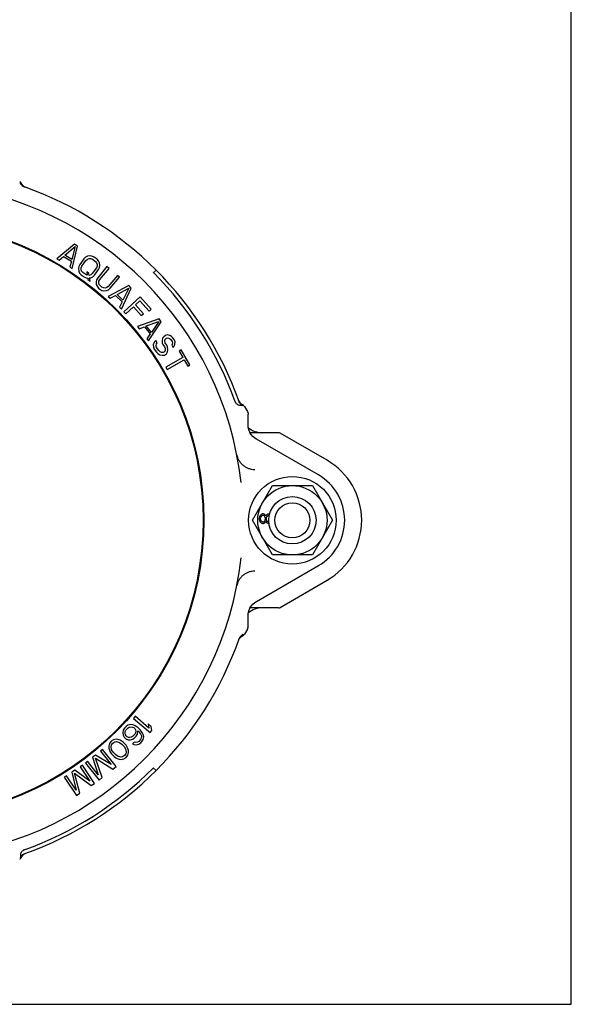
# Model space of a CAD drawing. Header units: inches. Extents: x 0 to 22, y 0 to 17.
# Tile 8 of 8: x 17.2 to 22, y 0 to 8.5. Entities that reach past the tile are written whole.
import ezdxf

# ---------------------------------------------------------------- set-up
doc = ezdxf.new("R2010")
doc.units = ezdxf.units.IN
doc.header["$LTSCALE"] = 1.21
doc.header["$MEASUREMENT"] = 0
doc.layers.get('0').update_dxf_attribs({"linetype": 'CONTINUOUS'})
doc.layers.add('DEFAULT_2', color=7, linetype='CONTINUOUS')

msp = doc.modelspace()

# ---------------------------------------------------------------- linework, layer by layer
at = {"color": 7, "linetype": 'CONTINUOUS'}
for p, q in [((22, 0), (22, 17)), ((22, 0), (22, 17)), ((17.238, 7.0998), (17.2345, 7.1022)), ((17.2447, 7.0938), (17.238, 7.0998)), ((17.2443, 7.0942), (17.2411, 7.097)), ((17.2498, 7.087), (17.2443, 7.0942)), ((17.2501, 7.0866), (17.2447, 7.0938)), ((17.25, 7.0867), (17.2498, 7.087)), ((17.2515, 7.0841), (17.2501, 7.0866)), ((17.2553, 7.0778), (17.2515, 7.0841)), ((17.2626, 7.0689), (17.2553, 7.0778)), ((17.2668, 7.0652), (17.2625, 7.069)), ((17.2713, 7.0614), (17.2626, 7.0689)), ((17.2812, 7.0555), (17.2713, 7.0614)), ((17.708, 6.5629), (17.555, 6.4353)), ((17.6889, 6.3524), (17.7348, 6.5463)), ((17.7348, 6.5463), (17.708, 6.5629)), ((17.6257, 6.4672), (17.7129, 6.5409)), ((17.686, 6.4299), (17.6257, 6.4672)), ((17.7129, 6.5409), (17.686, 6.4299)), ((17.8412, 6.4621), (17.819, 6.4583)), ((17.8587, 6.4593), (17.8412, 6.4621)), ((17.555, 6.4353), (17.5751, 6.4228)), ((17.5751, 6.4228), (17.6139, 6.4556)), ((17.6139, 6.4556), (17.6808, 6.4142)), ((17.6808, 6.4142), (17.6689, 6.3649)), ((17.7529, 6.387), (17.7443, 6.3684)), ((17.7882, 6.4359), (17.7529, 6.387)), ((17.772, 6.3732), (17.8074, 6.422)), ((17.8032, 6.4498), (17.7882, 6.4359)), ((17.819, 6.4583), (17.8032, 6.4498)), ((17.8074, 6.422), (17.82, 6.4327)), ((17.82, 6.4327), (17.8334, 6.4379)), ((17.8334, 6.4379), (17.8477, 6.4375)), ((17.8477, 6.4375), (17.8628, 6.4315)), ((17.877, 6.4511), (17.8587, 6.4593)), ((17.8628, 6.4315), (17.8884, 6.413)), ((17.9025, 6.4326), (17.877, 6.4511)), ((17.8884, 6.413), (17.8988, 6.4006)), ((17.8988, 6.4006), (17.9036, 6.3871)), ((17.9161, 6.4178), (17.9025, 6.4326)), ((17.9036, 6.3871), (17.9029, 6.3727)), ((17.9241, 6.402), (17.9161, 6.4178)), ((17.9275, 6.3798), (17.9241, 6.402)), ((17.9244, 6.3621), (17.9275, 6.3798)), ((17.6689, 6.3649), (17.6889, 6.3524)), ((17.7443, 6.3684), (17.7412, 6.3508)), ((17.7412, 6.3508), (17.7446, 6.3285)), ((17.7446, 6.3285), (17.7526, 6.3128)), ((17.7526, 6.3128), (17.7662, 6.298)), ((17.7651, 6.3434), (17.7658, 6.3578)), ((17.7699, 6.33), (17.7651, 6.3434)), ((17.7658, 6.3578), (17.772, 6.3732)), ((17.7662, 6.298), (17.7917, 6.2795)), ((17.7803, 6.3175), (17.7699, 6.33)), ((17.8059, 6.299), (17.7803, 6.3175)), ((17.8178, 6.2954), (17.8059, 6.299)), ((17.8328, 6.3093), (17.8136, 6.3232)), ((17.8136, 6.3232), (17.8178, 6.2954)), ((17.8353, 6.2927), (17.8328, 6.3093)), ((17.8487, 6.2978), (17.8353, 6.2927)), ((17.8613, 6.3085), (17.8487, 6.2978)), ((17.8967, 6.3574), (17.8613, 6.3085)), ((17.8655, 6.2807), (17.8805, 6.2947)), ((17.8805, 6.2947), (17.9158, 6.3435)), ((17.9029, 6.3727), (17.8967, 6.3574)), ((17.9886, 6.368), (17.9087, 6.2724)), ((17.9158, 6.3435), (17.9244, 6.3621)), ((17.9269, 6.2572), (18.0068, 6.3529)), ((18.0068, 6.3529), (17.9886, 6.368)), ((18.0793, 6.2923), (17.9994, 6.1966)), ((18.0974, 6.2771), (18.0793, 6.2923)), ((18.4123, 6.3388), (18.3878, 6.3143)), ((17.7917, 6.2795), (17.81, 6.2712)), ((17.81, 6.2712), (17.822, 6.2675)), ((17.822, 6.2675), (17.8236, 6.2564)), ((17.8236, 6.2564), (17.8428, 6.2426)), ((17.8386, 6.2704), (17.8497, 6.2723)), ((17.8428, 6.2426), (17.8386, 6.2704)), ((17.8497, 6.2723), (17.8655, 6.2807)), ((17.8989, 6.2544), (17.8946, 6.237)), ((17.8946, 6.237), (17.8964, 6.2146)), ((17.8964, 6.2146), (17.9033, 6.1983)), ((17.9087, 6.2724), (17.8989, 6.2544)), ((17.9179, 6.228), (17.9196, 6.2423)), ((17.9218, 6.2143), (17.9179, 6.228)), ((17.9196, 6.2423), (17.9269, 6.2572)), ((17.9313, 6.2011), (17.9218, 6.2143)), ((18.0175, 6.1815), (18.0974, 6.2771)), ((17.9033, 6.1983), (17.9158, 6.1826)), ((17.9158, 6.1826), (17.9279, 6.1725)), ((17.9279, 6.1725), (17.9456, 6.163)), ((17.9434, 6.191), (17.9313, 6.2011)), ((17.958, 6.184), (17.9434, 6.191)), ((17.9456, 6.163), (17.9628, 6.159)), ((17.9723, 6.1826), (17.958, 6.184)), ((17.9628, 6.159), (17.9852, 6.1613)), ((17.986, 6.1868), (17.9723, 6.1826)), ((17.9852, 6.1613), (18.0016, 6.1686)), ((17.9994, 6.1966), (17.986, 6.1868)), ((18.1763, 6.2039), (17.9999, 6.1113)), ((18.0016, 6.1686), (18.0175, 6.1815)), ((18.0757, 6.1276), (18.1765, 6.1814)), ((18.1268, 6.0785), (18.0757, 6.1276)), ((18.1135, 6.0022), (18.199, 6.1821)), ((18.1765, 6.1814), (18.1268, 6.0785)), ((18.199, 6.1821), (18.1763, 6.2039)), ((17.9999, 6.1113), (18.017, 6.0949)), ((18.017, 6.0949), (18.0618, 6.1188)), ((18.0618, 6.1188), (18.1185, 6.0642)), ((18.1185, 6.0642), (18.0965, 6.0185)), ((18.2754, 6.1062), (18.1353, 5.9793)), ((18.2346, 6.0374), (18.2733, 6.0725)), ((18.3033, 5.9615), (18.2346, 6.0374)), ((18.2733, 6.0725), (18.3526, 5.9849)), ((18.3705, 6.0011), (18.2754, 6.1062)), ((18.0965, 6.0185), (18.1135, 6.0022)), ((18.1353, 5.9793), (18.1511, 5.9618)), ((18.1511, 5.9618), (18.2167, 6.0212)), ((18.2167, 6.0212), (18.2854, 5.9453)), ((18.2854, 5.9453), (18.3033, 5.9615)), ((18.3526, 5.9849), (18.3705, 6.0011)), ((18.4385, 5.9176), (18.251, 5.8503)), ((18.3283, 5.856), (18.4356, 5.8953)), ((18.3483, 5.7265), (18.4579, 5.8929)), ((18.4356, 5.8953), (18.3721, 5.8003)), ((18.4579, 5.8929), (18.4385, 5.9176)), ((18.251, 5.8503), (18.2656, 5.8318)), ((18.2656, 5.8318), (18.3132, 5.8492)), ((18.3132, 5.8492), (18.3619, 5.7873)), ((18.3721, 5.8003), (18.3283, 5.856)), ((18.3619, 5.7873), (18.3337, 5.7451)), ((18.3337, 5.7451), (18.3483, 5.7265)), ((18.3989, 5.718), (18.3889, 5.6969)), ((18.3889, 5.6969), (18.39, 5.6739)), ((18.41, 5.7303), (18.3989, 5.718)), ((18.4233, 5.7107), (18.41, 5.7303)), ((18.4122, 5.6842), (18.4155, 5.7007)), ((18.4155, 5.7007), (18.4233, 5.7107)), ((18.4688, 5.7511), (18.4643, 5.729)), ((18.4643, 5.729), (18.4665, 5.7115)), ((18.4665, 5.7115), (18.472, 5.6962)), ((18.4799, 5.7634), (18.4688, 5.7511)), ((18.472, 5.6962), (18.4853, 5.6767)), ((18.4932, 5.7724), (18.4799, 5.7634)), ((18.4887, 5.7361), (18.4965, 5.7461)), ((18.4887, 5.7218), (18.4887, 5.7361)), ((18.492, 5.7097), (18.4887, 5.7218)), ((18.5052, 5.6902), (18.492, 5.7097)), ((18.5087, 5.7782), (18.4932, 5.7724)), ((18.4965, 5.7461), (18.5031, 5.7506)), ((18.5031, 5.7506), (18.5153, 5.7541)), ((18.5308, 5.7742), (18.5087, 5.7782)), ((18.5153, 5.7541), (18.5286, 5.7489)), ((18.5286, 5.7489), (18.5385, 5.7413)), ((18.5463, 5.7657), (18.5308, 5.7742)), ((18.5385, 5.7413), (18.5518, 5.7218)), ((18.5585, 5.7549), (18.5463, 5.7657)), ((18.5529, 5.6987), (18.5484, 5.691)), ((18.5518, 5.7218), (18.5551, 5.7098)), ((18.5551, 5.7098), (18.5529, 5.6987)), ((18.5696, 5.7386), (18.5585, 5.7549)), ((18.5695, 5.6814), (18.5761, 5.7002)), ((18.5773, 5.72), (18.5696, 5.7386)), ((18.5761, 5.7002), (18.5773, 5.72)), ((18.39, 5.6739), (18.3977, 5.6553)), ((18.3977, 5.6553), (18.4154, 5.6293)), ((18.4177, 5.6689), (18.4122, 5.6842)), ((18.4154, 5.6293), (18.4298, 5.6152)), ((18.4353, 5.6428), (18.4177, 5.6689)), ((18.4298, 5.6152), (18.4453, 5.6067)), ((18.4475, 5.632), (18.4353, 5.6428)), ((18.4608, 5.6268), (18.4475, 5.632)), ((18.4752, 5.627), (18.4608, 5.6268)), ((18.4852, 5.6338), (18.4752, 5.627)), ((18.4851, 5.6052), (18.5018, 5.6165)), ((18.4907, 5.6471), (18.4852, 5.6338)), ((18.4853, 5.6767), (18.4908, 5.6614)), ((18.4908, 5.6614), (18.4907, 5.6471)), ((18.5018, 5.6165), (18.5107, 5.632)), ((18.5129, 5.6716), (18.5052, 5.6902)), ((18.5107, 5.632), (18.5151, 5.6541)), ((18.5151, 5.6541), (18.5129, 5.6716)), ((18.5484, 5.691), (18.5617, 5.6714)), ((18.5617, 5.6714), (18.5695, 5.6814)), ((18.6287, 5.6488), (18.6113, 5.6387)), ((18.6113, 5.6387), (18.643, 5.5842)), ((18.704, 5.5195), (18.6287, 5.6488)), ((18.4453, 5.6067), (18.4674, 5.6027)), ((18.4674, 5.6027), (18.4851, 5.6052)), ((18.643, 5.5842), (18.4971, 5.4993)), ((18.509, 5.4789), (18.6549, 5.5638)), ((18.6549, 5.5638), (18.6866, 5.5094)), ((18.4971, 5.4993), (18.509, 5.4789)), ((18.6866, 5.5094), (18.704, 5.5195)), ((19.1292, 5.2073), (19.1262, 5.2142)), ((19.1351, 5.1975), (19.1292, 5.2073)), ((19.1388, 5.1933), (19.135, 5.1976)), ((19.1427, 5.1888), (19.1351, 5.1975)), ((19.1516, 5.1816), (19.1427, 5.1888)), ((19.1576, 5.178), (19.1515, 5.1817)), ((19.1605, 5.1763), (19.1576, 5.178)), ((19.1673, 5.1711), (19.1602, 5.1765)), ((19.1677, 5.1708), (19.1605, 5.1763)), ((19.1705, 5.1676), (19.1673, 5.1711)), ((19.1737, 5.164), (19.1677, 5.1708)), ((19.1757, 5.1609), (19.1737, 5.164)), ((19.176, 5.1605), (19.1757, 5.1609)), ((19.176, 5.1605), (19.2016, 5.1178)), ((19.2016, 5.1178), (19.2053, 5.11)), ((19.2053, 5.11), (19.2076, 5.1018)), ((19.2076, 5.1018), (19.2083, 5.0935)), ((19.2083, 5.0032), (19.2083, 5.0935)), ((19.2095, 4.9838), (19.2083, 5.0032)), ((19.2141, 4.9607), (19.2095, 4.9838)), ((19.2221, 4.9384), (19.2141, 4.9607)), ((19.2298, 4.9233), (19.2221, 4.9384)), ((19.4698, 4.9344), (19.2242, 4.9344)), ((19.2346, 4.9184), (19.2253, 4.9321)), ((19.8898, 4.6967), (19.4855, 4.9302)), ((19.2298, 4.9233), (19.2297, 4.9235)), ((19.2491, 4.9025), (19.2346, 4.9184)), ((19.2656, 4.8886), (19.2491, 4.9025)), ((19.2798, 4.8794), (19.2656, 4.8886)), ((19.8164, 4.5696), (19.2798, 4.8794)), ((18.8021, 4.5092), (18.7976, 4.5092)), ((19.2451, 4.1785), (19.4179, 4.4777)), ((19.4179, 4.4777), (19.7634, 4.4777)), ((19.7634, 4.4777), (19.9361, 4.1785)), ((19.4179, 3.8793), (19.2451, 4.1785)), ((19.3069, 4.2106), (19.3045, 4.1991)), ((19.3045, 4.1991), (19.3045, 4.1854)), ((19.3045, 4.1854), (19.3069, 4.1739)), ((19.3139, 4.2221), (19.3069, 4.2106)), ((19.3069, 4.1739), (19.3139, 4.1624)), ((19.3209, 4.229), (19.3139, 4.2221)), ((19.3162, 4.1969), (19.3186, 4.206)), ((19.3162, 4.1877), (19.3162, 4.1969)), ((19.3186, 4.1785), (19.3162, 4.1877)), ((19.3186, 4.206), (19.3233, 4.2152)), ((19.3233, 4.1693), (19.3186, 4.1785)), ((19.3327, 4.2336), (19.3209, 4.229)), ((19.3233, 4.2152), (19.3327, 4.2221)), ((19.3327, 4.1624), (19.3233, 4.1693)), ((19.3397, 4.2336), (19.3327, 4.2336)), ((19.3327, 4.2221), (19.3397, 4.2221)), ((19.3514, 4.229), (19.3397, 4.2336)), ((19.3397, 4.2221), (19.3491, 4.2152)), ((19.3491, 4.1693), (19.3397, 4.1624)), ((19.3491, 4.2152), (19.3537, 4.206)), ((19.3537, 4.1785), (19.3491, 4.1693)), ((19.3584, 4.2198), (19.3514, 4.229)), ((19.3537, 4.206), (19.3561, 4.1969)), ((19.3561, 4.1877), (19.3537, 4.1785)), ((19.3561, 4.1969), (19.3561, 4.1877)), ((19.3608, 4.2152), (19.3584, 4.2198)), ((19.3584, 4.1647), (19.3608, 4.1693)), ((19.3631, 4.2198), (19.3608, 4.2152)), ((19.3608, 4.1693), (19.3631, 4.1647)), ((19.3701, 4.2267), (19.3631, 4.2198)), ((19.3655, 4.1969), (19.3678, 4.206)), ((19.3655, 4.1877), (19.3655, 4.1969)), ((19.3678, 4.1785), (19.3655, 4.1877)), ((19.3678, 4.206), (19.3748, 4.2152)), ((19.3748, 4.1693), (19.3678, 4.1785)), ((19.3795, 4.2313), (19.3701, 4.2267)), ((19.3748, 4.2152), (19.3819, 4.2198)), ((19.3819, 4.1647), (19.3748, 4.1693)), ((19.3865, 4.2313), (19.3795, 4.2313)), ((19.3819, 4.2198), (19.3865, 4.2198)), ((19.3938, 4.2284), (19.3865, 4.2313)), ((19.9361, 4.1785), (19.7634, 3.8793)), ((19.3139, 4.1624), (19.3209, 4.1555)), ((19.3209, 4.1555), (19.3327, 4.151)), ((19.3397, 4.1624), (19.3327, 4.1624)), ((19.3327, 4.151), (19.3397, 4.151)), ((19.3397, 4.151), (19.3514, 4.1555)), ((19.3514, 4.1555), (19.3584, 4.1647)), ((19.3631, 4.1647), (19.3701, 4.1578)), ((19.3701, 4.1578), (19.3795, 4.1533)), ((19.3795, 4.1533), (19.3865, 4.1533)), ((19.3865, 4.1647), (19.3819, 4.1647)), ((18.7976, 3.8478), (18.8021, 3.8478)), ((19.7634, 3.8793), (19.4179, 3.8793)), ((19.2798, 3.4776), (19.8164, 3.7874)), ((19.4855, 3.4268), (19.8898, 3.6602)), ((19.2141, 3.3961), (19.222, 3.4184)), ((19.222, 3.4184), (19.2298, 3.4337)), ((19.4698, 3.4226), (19.2242, 3.4226)), ((19.2254, 3.425), (19.2345, 3.4384)), ((19.2297, 3.4335), (19.2298, 3.4337)), ((19.2345, 3.4384), (19.2489, 3.4543)), ((19.2489, 3.4543), (19.2654, 3.4682)), ((19.2654, 3.4682), (19.2798, 3.4776)), ((19.2083, 3.3538), (19.2095, 3.3728)), ((19.2083, 3.2635), (19.2083, 3.3538)), ((19.2095, 3.3728), (19.2141, 3.3961)), ((19.2016, 3.2392), (19.176, 3.1965)), ((19.2016, 3.2392), (19.2053, 3.247)), ((19.2053, 3.247), (19.2076, 3.2552)), ((19.2076, 3.2552), (19.2083, 3.2635)), ((19.129, 3.1493), (19.1349, 3.1592)), ((19.1349, 3.1592), (19.1424, 3.1679)), ((19.1388, 3.1637), (19.1426, 3.168)), ((19.1424, 3.1679), (19.1513, 3.1752)), ((19.1513, 3.1752), (19.1576, 3.179)), ((19.1576, 3.179), (19.1601, 3.1804)), ((19.1601, 3.1804), (19.1673, 3.1859)), ((19.1602, 3.1805), (19.1605, 3.1807)), ((19.1605, 3.1807), (19.1677, 3.1862)), ((19.1673, 3.1859), (19.1734, 3.1926)), ((19.1677, 3.1862), (19.1705, 3.1894)), ((19.1734, 3.1926), (19.1757, 3.196)), ((19.1757, 3.196), (19.176, 3.1965)), ((18.2321, 2.4862), (18.2168, 2.4682)), ((18.2168, 2.4682), (18.3604, 2.3454)), ((18.3513, 2.3843), (18.2321, 2.4862)), ((18.1399, 2.3838), (18.1293, 2.3667)), ((18.1534, 2.3982), (18.1399, 2.3838)), ((18.1518, 2.3672), (18.1707, 2.3872)), ((18.1698, 2.4097), (18.1534, 2.3982)), ((18.1921, 2.4158), (18.1698, 2.4097)), ((18.1707, 2.3872), (18.1817, 2.3931)), ((18.1817, 2.3931), (18.1957, 2.3962)), ((18.2119, 2.4134), (18.1921, 2.4158)), ((18.1957, 2.3962), (18.2099, 2.3936)), ((18.2099, 2.3936), (18.2213, 2.3882)), ((18.2319, 2.4053), (18.2119, 2.4134)), ((18.2213, 2.3882), (18.2301, 2.3799)), ((18.2551, 2.3889), (18.2319, 2.4053)), ((18.2756, 2.3696), (18.2551, 2.3889)), ((18.3697, 2.3996), (18.3453, 2.4205)), ((18.3453, 2.4205), (18.3513, 2.3843)), ((18.3758, 2.3634), (18.3697, 2.3996)), ((18.1293, 2.3667), (18.1246, 2.3441)), ((18.1246, 2.3441), (18.1282, 2.3245)), ((18.1282, 2.3245), (18.1374, 2.305)), ((18.1374, 2.305), (18.1521, 2.2912)), ((18.1444, 2.3417), (18.1466, 2.3558)), ((18.1478, 2.3277), (18.1444, 2.3417)), ((18.1466, 2.3558), (18.1518, 2.3672)), ((18.1538, 2.3166), (18.1478, 2.3277)), ((18.1626, 2.3083), (18.1538, 2.3166)), ((18.1741, 2.3029), (18.1626, 2.3083)), ((18.1854, 2.3031), (18.1741, 2.3029)), ((18.1993, 2.3062), (18.1854, 2.3031)), ((18.2103, 2.312), (18.1993, 2.3062)), ((18.2292, 2.3321), (18.2103, 2.312)), ((18.2112, 2.2895), (18.2277, 2.3011)), ((18.2277, 2.3011), (18.2412, 2.3154)), ((18.2344, 2.3435), (18.2292, 2.3321)), ((18.2301, 2.3799), (18.2362, 2.3688)), ((18.2366, 2.3576), (18.2344, 2.3435)), ((18.2362, 2.3688), (18.2366, 2.3576)), ((18.2412, 2.3154), (18.2517, 2.3325)), ((18.2517, 2.3325), (18.2562, 2.3608)), ((18.2562, 2.3608), (18.2621, 2.3552)), ((18.2621, 2.3552), (18.2769, 2.3358)), ((18.2934, 2.3474), (18.2756, 2.3696)), ((18.2769, 2.3358), (18.283, 2.3247)), ((18.2842, 2.2966), (18.279, 2.2852)), ((18.283, 2.3247), (18.2864, 2.3107)), ((18.2864, 2.3107), (18.2842, 2.2966)), ((18.3026, 2.3279), (18.2934, 2.3474)), ((18.3015, 2.2857), (18.3062, 2.3083)), ((18.3062, 2.3083), (18.3026, 2.3279)), ((18.3604, 2.3454), (18.3758, 2.3634)), ((18.0043, 2.2291), (18.0039, 2.2122)), ((18.0039, 2.2122), (18.009, 2.1951)), ((18.0105, 2.2514), (18.0043, 2.2291)), ((18.0251, 2.2704), (18.0105, 2.2514)), ((18.0239, 2.2254), (18.0271, 2.2393)), ((18.0288, 2.197), (18.0239, 2.2254)), ((18.0451, 2.2835), (18.0251, 2.2704)), ((18.0271, 2.2393), (18.0388, 2.2557)), ((18.0388, 2.2557), (18.0559, 2.2661)), ((18.0678, 2.2881), (18.0451, 2.2835)), ((18.0559, 2.2661), (18.07, 2.2683)), ((18.0846, 2.2873), (18.0678, 2.2881)), ((18.07, 2.2683), (18.098, 2.2613)), ((18.1013, 2.2809), (18.0846, 2.2873)), ((18.098, 2.2613), (18.1173, 2.2463)), ((18.1124, 2.2747), (18.1013, 2.2809)), ((18.129, 2.2627), (18.1124, 2.2747)), ((18.1173, 2.2463), (18.1365, 2.2257)), ((18.1536, 2.2361), (18.129, 2.2627)), ((18.1365, 2.2257), (18.15, 2.2053)), ((18.1521, 2.2912), (18.1721, 2.2832)), ((18.1644, 2.2187), (18.1536, 2.2361)), ((18.1698, 2.2072), (18.1644, 2.2187)), ((18.1721, 2.2832), (18.189, 2.2835)), ((18.189, 2.2835), (18.2112, 2.2895)), ((18.2236, 2.2617), (18.2101, 2.2473)), ((18.2101, 2.2473), (18.2216, 2.2419)), ((18.2216, 2.2419), (18.2414, 2.2395)), ((18.2378, 2.2591), (18.2236, 2.2617)), ((18.2518, 2.2622), (18.2378, 2.2591)), ((18.2414, 2.2395), (18.2637, 2.2455)), ((18.2628, 2.268), (18.2518, 2.2622)), ((18.279, 2.2852), (18.2628, 2.268)), ((18.2637, 2.2455), (18.2801, 2.2571)), ((18.2801, 2.2571), (18.2909, 2.2686)), ((18.2909, 2.2686), (18.3015, 2.2857)), ((17.8883, 2.1518), (17.8636, 2.1321)), ((17.8636, 2.1321), (17.9133, 1.9815)), ((18.0241, 2.0698), (17.8883, 2.1518)), ((17.8885, 2.1262), (18.0399, 2.031)), ((17.9476, 1.9574), (17.8885, 2.1262)), ((17.9498, 2.2009), (17.9314, 2.1861)), ((17.9314, 2.1861), (18.0241, 2.0698)), ((18.0676, 2.0531), (17.9498, 2.2009)), ((18.009, 2.1951), (18.0144, 2.1836)), ((18.0144, 2.1836), (18.0252, 2.1662)), ((18.0252, 2.1662), (18.0498, 2.1397)), ((18.0423, 2.1766), (18.0288, 2.197)), ((18.0615, 2.156), (18.0423, 2.1766)), ((18.0498, 2.1397), (18.0664, 2.1276)), ((18.0808, 2.141), (18.0615, 2.156)), ((18.0664, 2.1276), (18.0775, 2.1215)), ((18.1087, 2.1341), (18.0808, 2.141)), ((18.1229, 2.1362), (18.1087, 2.1341)), ((18.14, 2.1467), (18.1229, 2.1362)), ((18.1337, 2.1188), (18.1537, 2.1319)), ((18.1517, 2.163), (18.14, 2.1467)), ((18.15, 2.2053), (18.1549, 2.1769)), ((18.1549, 2.1769), (18.1517, 2.163)), ((18.1537, 2.1319), (18.1683, 2.151)), ((18.1683, 2.151), (18.1745, 2.1732)), ((18.1749, 2.1901), (18.1698, 2.2072)), ((18.1745, 2.1732), (18.1749, 2.1901)), ((17.7766, 2.0644), (17.7569, 2.0513)), ((17.7569, 2.0513), (17.8395, 1.9276)), ((17.8815, 1.9072), (17.7766, 2.0644)), ((17.8205, 2.0978), (17.8021, 2.083)), ((17.8021, 2.083), (17.9199, 1.9353)), ((17.9133, 1.9815), (17.8205, 2.0978)), ((18.0399, 2.031), (18.0676, 2.0531)), ((18.0775, 2.1215), (18.0942, 2.115)), ((18.0942, 2.115), (18.111, 2.1142)), ((18.111, 2.1142), (18.1337, 2.1188)), ((18.4123, 2.0182), (18.3878, 2.0427)), ((17.639, 1.9726), (17.6194, 1.9595)), ((17.6194, 1.9595), (17.7243, 1.8023)), ((17.7216, 1.8489), (17.639, 1.9726)), ((17.7111, 2.0207), (17.6849, 2.0032)), ((17.6849, 2.0032), (17.7216, 1.8489)), ((17.7091, 1.9952), (17.852, 1.8876)), ((17.7537, 1.822), (17.7091, 1.9952)), ((17.8395, 1.9276), (17.7111, 2.0207)), ((17.9199, 1.9353), (17.9476, 1.9574)), ((17.852, 1.8876), (17.8815, 1.9072)), ((17.7243, 1.8023), (17.7537, 1.822)), ((17.2515, 1.2729), (17.2552, 1.279)), ((17.2551, 1.2789), (17.2623, 1.2878)), ((17.2623, 1.2878), (17.271, 1.2954)), ((17.2668, 1.2917), (17.2712, 1.2955)), ((17.271, 1.2954), (17.2809, 1.3014)), ((17.2809, 1.3014), (17.2877, 1.3043)), ((17.2345, 1.2548), (17.2375, 1.2568)), ((17.2375, 1.2568), (17.2443, 1.2628)), ((17.2411, 1.26), (17.2447, 1.2632)), ((17.2443, 1.2628), (17.2498, 1.27)), ((17.2447, 1.2632), (17.25, 1.2703)), ((17.2498, 1.27), (17.2515, 1.2729)), ((0, 0), (22, 0)), ((0, 0), (22, 0))]:
    msp.add_line(p, q, dxfattribs=at)
for centre, radius in [((16.252, 4.1785), 2.5732), ((16.252, 4.1785), 2.5669), ((19.5906, 4.1785), 0.378), ((19.5906, 4.1785), 0.2992), ((19.5906, 4.1785), 0.2047)]:
    msp.add_circle(centre, radius, dxfattribs=at)
for centre, radius, start, end in [((16.252, 4.1785), 2.9134, 6.402, 83.598), ((16.252, 4.1785), 3.0551, 19.63402, 70.41212), ((16.252, 4.1785), 3.0231, 19.76856, 45), ((19.3308, 5.1234), 0.189, 230.38599, 270), ((19.4698, 4.9029), 0.0315, 60.001, 90.00007), ((19.5906, 4.1785), 0.5984, 300.00013, 59.9988), ((19.5906, 4.1785), 0.4516, 300, 60), ((16.252, 4.1785), 2.9134, 276.402, 353.598), ((19.3308, 3.2336), 0.189, 90, 129.47998), ((19.4698, 3.4541), 0.0315, 270, 300), ((16.252, 4.1785), 3.0551, 289.63402, 340.41212), ((16.252, 4.1785), 3.0231, 289.76856, 315)]:
    msp.add_arc(centre, radius, start, end, dxfattribs=at)
for points, start_tangent, end_tangent in [([(17.2362, 7.0918), (17.2409, 7.0844), (17.2462, 7.0776), (17.2521, 7.0715)], (0.012413, -0.022708), (0.019086, -0.017478)), ([(17.2521, 7.0715), (17.2555, 7.0686), (17.2591, 7.0658)], (0.006629, -0.006071), (0.007303, -0.005241)), ([(17.2591, 7.0658), (17.2645, 7.0623), (17.2697, 7.0595), (17.2747, 7.0574)], (0.014451, -0.010372), (0.016604, -0.006382)), ([(17.2763, 7.0568), (17.2755, 7.0571), (17.2747, 7.0574)], (-0.001568, 0.000558), (-0.001554, 0.000597)), ([(19.097, 5.201), (19.0983, 5.1977), (19.0998, 5.1946)], (0.002346, -0.006527), (0.00329, -0.006105)), ([(19.1419, 5.1706), (19.1355, 5.1707), (19.128, 5.172), (19.1201, 5.175), (19.1124, 5.1798), (19.1054, 5.1864), (19.0998, 5.1945)], (-0.050861, -0.003136), (-0.024173, 0.044859)), ([(19.1629, 5.1676), (19.1521, 5.1742), (19.1425, 5.1831), (19.1349, 5.1936), (19.1295, 5.205)], (-0.046039, 0.02269), (-0.017247, 0.048342)), ([(19.143, 5.1707), (19.1424, 5.1707), (19.1419, 5.1706)], (-0.001168, -0.000077), (-0.001169, -0.000072)), ([(19.1629, 5.1676), (19.1563, 5.1697), (19.1496, 5.1707), (19.143, 5.1707)], (-0.018684, 0.007771), (-0.020191, -0.001334)), ([(19.11, 4.7441), (19.1127, 4.7325)], (0.002318, -0.011709), (0.003196, -0.0115)), ([(19.1127, 4.7325), (19.1175, 4.7181), (19.1294, 4.6937), (19.1452, 4.6718), (19.1646, 4.6529), (19.1869, 4.6376), (19.2115, 4.6263), (19.2376, 4.6194), (19.2645, 4.6171)], (0.054775, -0.19708), (0.20455, 0.000028)), ([(19.2645, 3.7399), (19.2376, 3.7376), (19.2115, 3.7307), (19.1869, 3.7194), (19.1646, 3.7041), (19.1452, 3.6852), (19.1294, 3.6632), (19.1175, 3.6389), (19.1127, 3.6245)], (-0.20455, 0.000028), (-0.054775, -0.19708)), ([(19.1127, 3.6245), (19.11, 3.6129)], (-0.003196, -0.0115), (-0.002318, -0.011709)), ([(19.1303, 3.1543), (19.1306, 3.155), (19.1309, 3.1558)], (0.000558, 0.001568), (0.000597, 0.001554)), ([(19.1394, 3.1714), (19.1359, 3.166), (19.1331, 3.1608), (19.1309, 3.1558)], (-0.010372, -0.014451), (-0.006382, -0.016604)), ([(19.1451, 3.1784), (19.1422, 3.175), (19.1394, 3.1714)], (-0.006071, -0.006629), (-0.005241, -0.007303)), ([(19.1653, 3.1943), (19.1579, 3.1897), (19.1511, 3.1843), (19.1451, 3.1784)], (-0.022708, -0.012413), (-0.017478, -0.019086)), ([(17.2411, 1.2677), (17.2478, 1.2785), (17.2566, 1.288), (17.2671, 1.2956), (17.2786, 1.301)], (0.02269, 0.046039), (0.048342, 0.017247)), ([(17.2411, 1.2677), (17.2432, 1.2743), (17.2442, 1.2809), (17.2442, 1.2875)], (0.007771, 0.018684), (-0.001334, 0.020191)), ([(17.2442, 1.2887), (17.2443, 1.2951), (17.2456, 1.3025), (17.2485, 1.3104), (17.2533, 1.3181), (17.2599, 1.3251), (17.2681, 1.3307)], (-0.003136, 0.050861), (0.044859, 0.024173)), ([(17.2442, 1.2875), (17.2442, 1.2881), (17.2442, 1.2887)], (-0.000077, 0.001168), (-0.000072, 0.001169)), ([(17.2745, 1.3336), (17.2713, 1.3323), (17.2682, 1.3307)], (-0.006527, -0.002346), (-0.006105, -0.00329))]:
    msp.add_spline(points, degree=3, dxfattribs=dict(at, start_tangent=start_tangent, end_tangent=end_tangent))
at = {"layer": 'DEFAULT_2', "color": 8, "linetype": 'CONTINUOUS'}
msp.add_circle((19.5906, 4.1785), 0.1512, dxfattribs=at)

doc.saveas('drawing.dxf')
